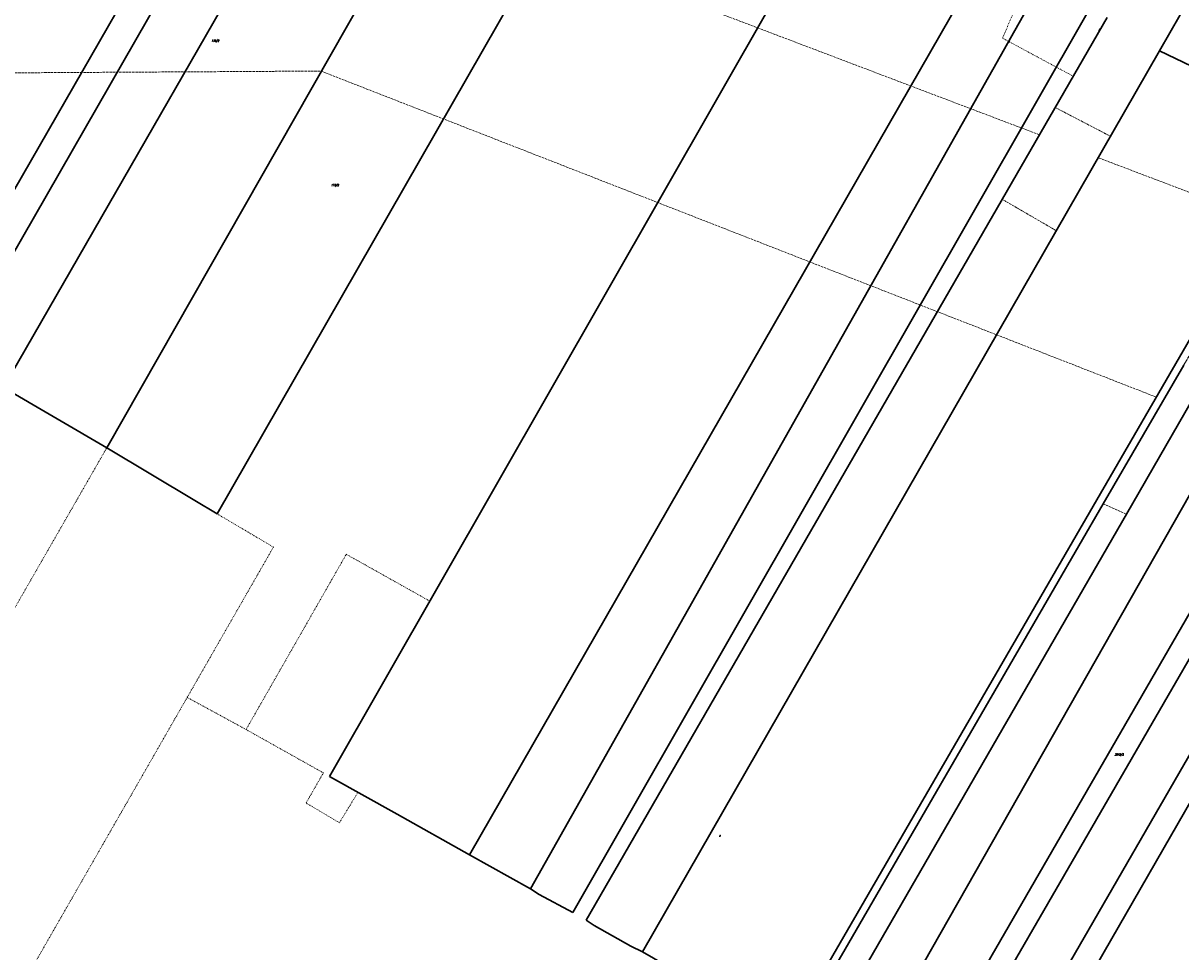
# Model space of a CAD drawing. Header units: metres. Extents: x 8430084 to 8437887, y 5768320 to 5771876.
# Tile 22 of 50: x 8433589 to 8434301, y 5769626 to 5770197. Entities that reach past the tile are written whole.
import ezdxf
from ezdxf.enums import TextEntityAlignment as Align

# ---------------------------------------------------------------- set-up
doc = ezdxf.new("R2010")
doc.units = ezdxf.units.M
doc.header["$MEASUREMENT"] = 0
for name, pattern in [('GDE', [0]), ('GUK', [2, 1.5, -0.5]), ('GUZ', [1, 0.5, -0.5])]:
    doc.linetypes.add(name, pattern=pattern)
for name, color, linetype, lineweight in [('Dzialki', 4, 'GDE', 30), ('Numery_dzialek', 4, 'CONTINUOUS', 30), ('Uzytki', 253, 'GUZ', 18)]:
    doc.layers.add(name, color=color, linetype=linetype, lineweight=lineweight)
doc.layers.add('Kontury', color=7, linetype='GUK', lineweight=18, true_color=0x008000)
doc.layers.add('Numery_uzytkow', color=7, linetype='CONTINUOUS', lineweight=9, true_color=0x008000)
doc.styles.get("Standard").update_dxf_attribs({"font": 'Simplex.SHX', "width": 0.75})

msp = doc.modelspace()

# ---------------------------------------------------------------- linework, layer by layer
at = {"layer": 'Dzialki'}
for p, q in [((8433545.68, 5769991.35), (8433808.03, 5770448.02)), ((8433820.4, 5770397.38), (8433576.67, 5769973.12)), ((8433529.31, 5770000.99), (8433748.14, 5770381.91)), ((8433859.34, 5770320.63), (8433640.21, 5769936)), ((8433707.99, 5769895.4), (8433925.24, 5770274.26)), ((8434194.63, 5770263.43), (8433863.27, 5769685.62)), ((8433900.82, 5769664.56), (8434231.73, 5770251.53)), ((8434287.66, 5770180.16), (8434313.55, 5770225.29)), ((8434049.46, 5770210.02), (8433777.25, 5769733.85)), ((8433926.75, 5769650.03), (8434244.88, 5770206.22)), ((8434255.38, 5770200.83), (8433935.13, 5769645.32)), ((8434058.99, 5769575.87), (8434416.05, 5770192.41)), ((8433969.7, 5769625.94), (8434287.66, 5770180.16)), ((8434287.66, 5770180.16), (8434331.56, 5770159.24)), ((8434464.36, 5770108.25), (8433983.14, 5769275.37)), ((8434042.59, 5769259.23), (8434497.85, 5770050.57)), ((8433997.04, 5769271.61), (8434432.42, 5770025.06)), ((8434458.56, 5770011.15), (8434026.86, 5769263.5)), ((8434352.22, 5769988.31), (8433952.05, 5769283.83)), ((8434253.1, 5769901.53), (8434302.55, 5769986.81)), ((8434315.74, 5769979.16), (8434267.26, 5769895.12)), ((8433576.67, 5769973.12), (8433640.21, 5769936)), ((8433640.21, 5769936), (8433694.33, 5769903.47)), ((8433694.33, 5769903.47), (8433707.99, 5769895.4)), ((8434223.11, 5769849.8), (8434253.1, 5769901.53)), ((8434267.26, 5769895.12), (8433919.72, 5769292.61)), ((8434020.47, 5769500.25), (8434223.11, 5769849.8)), ((8433777.25, 5769733.85), (8433818.7, 5769710.61)), ((8433818.7, 5769710.61), (8433863.27, 5769685.62)), ((8433863.27, 5769685.62), (8433900.82, 5769664.56)), ((8433900.82, 5769664.56), (8433906.15, 5769661.08)), ((8433906.15, 5769661.08), (8433926.75, 5769650.03)), ((8433935.13, 5769645.32), (8433939.98, 5769642.1)), ((8433939.98, 5769642.1), (8433962.55, 5769629.44)), ((8433962.55, 5769629.44), (8433969.7, 5769625.94)), ((8433969.7, 5769625.94), (8433995.25, 5769611.1))]:
    msp.add_line(p, q, dxfattribs=at)
at = {"layer": 'Kontury'}
for p, q in [((8434213.74, 5770128.6), (8433946.08, 5770230.23)), ((8433469.79, 5770166.04), (8433771.88, 5770167.78)), ((8433771.88, 5770167.78), (8434285.62, 5769967.19)), ((8434213.74, 5770128.6), (8434223.43, 5770145.4)), ((8434223.43, 5770145.4), (8434257.53, 5770127.65)), ((8434190.86, 5770088.91), (8434213.74, 5770128.6)), ((8434257.53, 5770127.65), (8434249.97, 5770114.46)), ((8434249.97, 5770114.46), (8434224.2, 5770069.55)), ((8434349.11, 5770076.82), (8434249.97, 5770114.46)), ((8434224.2, 5770069.55), (8434190.86, 5770088.91)), ((8434356.8, 5770080.37), (8434253.1, 5769901.53)), ((8434285.62, 5769967.19), (8434349.11, 5770076.82)), ((8434253.1, 5769901.53), (8434267.26, 5769895.12)), ((8434267.26, 5769895.12), (8434036.7, 5769495.41))]:
    msp.add_line(p, q, dxfattribs=at)
at = {"layer": 'Uzytki'}
for p, q in [((8433550.33, 5769999.45), (8433713.79, 5770283.98)), ((8433739.9, 5770257.26), (8433580.51, 5769979.81)), ((8434287.66, 5770180.16), (8434313.55, 5770225.29)), ((8434197.87, 5770203.64), (8434191.07, 5770188.06)), ((8434191.07, 5770188.06), (8434234.52, 5770164.64)), ((8434257.53, 5770127.65), (8434287.66, 5770180.16)), ((8434234.52, 5770164.64), (8434223.43, 5770145.4)), ((8434213.74, 5770128.6), (8434223.43, 5770145.4)), ((8434223.43, 5770145.4), (8434257.53, 5770127.65)), ((8434190.86, 5770088.91), (8434213.74, 5770128.6)), ((8434257.53, 5770127.65), (8434249.97, 5770114.46)), ((8434249.97, 5770114.46), (8434224.2, 5770069.55)), ((8434224.2, 5770069.55), (8434190.86, 5770088.91)), ((8434285.62, 5769967.19), (8434349.11, 5770076.82)), ((8434351.91, 5770071.94), (8434253.1, 5769901.53)), ((8434058.99, 5769575.87), (8434285.62, 5769967.19)), ((8433458.39, 5769619.45), (8433640.21, 5769936)), ((8433640.21, 5769936), (8433694.33, 5769903.47)), ((8433694.33, 5769903.47), (8433707.99, 5769895.4)), ((8434223.11, 5769849.8), (8434253.1, 5769901.53)), ((8434253.1, 5769901.53), (8434267.26, 5769895.12)), ((8433707.99, 5769895.4), (8433742.69, 5769874.9)), ((8434267.26, 5769895.12), (8433919.72, 5769292.61)), ((8433742.69, 5769874.9), (8433689.65, 5769782.41)), ((8433725.87, 5769762.66), (8433787.5, 5769870.47)), ((8433787.5, 5769870.47), (8433838.88, 5769841.66)), ((8434020.47, 5769500.25), (8434223.11, 5769849.8)), ((8433838.88, 5769841.66), (8433777.25, 5769733.85)), ((8433689.65, 5769782.41), (8433444.66, 5769355.17)), ((8433689.65, 5769782.41), (8433725.87, 5769762.66)), ((8433773.41, 5769736), (8433725.87, 5769762.66)), ((8433762.78, 5769717.46), (8433773.41, 5769736)), ((8433777.25, 5769733.85), (8433794.7, 5769724.07)), ((8433794.7, 5769724.07), (8433783.28, 5769705.3)), ((8433783.28, 5769705.3), (8433762.78, 5769717.46))]:
    msp.add_line(p, q, dxfattribs=at)

# ---------------------------------------------------------------- texts
at = {"layer": 'Numery_dzialek', "oblique": 15, "width": 0.7}
msp.add_text('176/2', height=1.26, dxfattribs=at).set_placement((8433704.57, 5770185.84))
msp.add_text('177/9', height=1.26, dxfattribs=at).set_placement((8433778.09, 5770098.26), align=Align.TOP_LEFT)
msp.add_text('3012/5', height=1.26, dxfattribs=at).set_placement((8434262.79, 5769747.18), align=Align.MIDDLE)
at = {"layer": 'Numery_uzytkow', "oblique": 15, "width": 0.7}
for s, p in [('Br', (8434250.3, 5770193.7)), ('R', (8434016.9, 5769697.64))]:
    msp.add_text(s, height=0.9, dxfattribs=at).set_placement(p, align=Align.TOP_LEFT)

doc.saveas('drawing.dxf')
